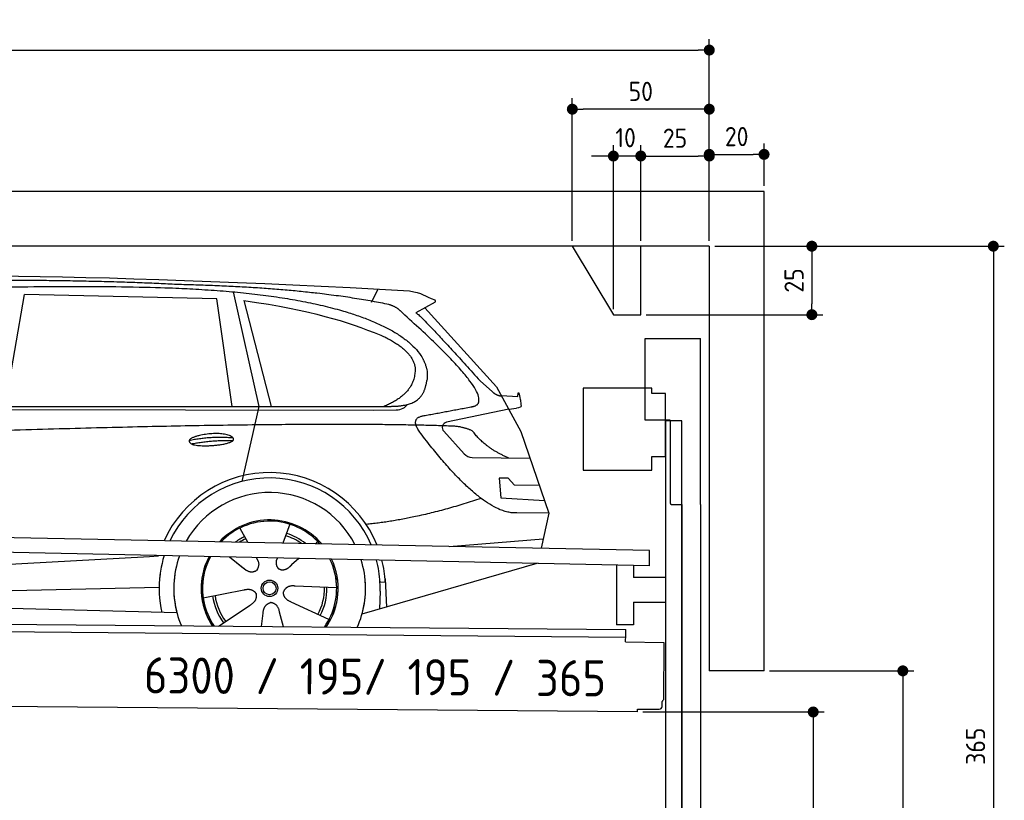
# Model space of a CAD drawing. Header units: millimetres. Extents: x -411 to 6777, y 0 to 6627.
# Tile 6 of 6: x 3183 to 6777, y 3778 to 6627. Entities that reach past the tile are written whole.
import ezdxf

# ---------------------------------------------------------------- set-up
doc = ezdxf.new("R2010")
doc.units = ezdxf.units.MM
doc.layers.add('4', color=3, linetype='Continuous')
for name, color, linetype, lineweight in [('car', 10, 'Continuous', 25), ('Freiraum', 7, 'Continuous', 25), ('Gebäude', 7, 'Continuous', 25), ('Logo', 7, 'Continuous', 25), ('Plattform', 7, 'Continuous', 25), ('Ständer vorne', 7, 'Continuous', 25), ('Tor', 200, 'Continuous', 25)]:
    doc.layers.add(name, color=color, linetype=linetype, lineweight=lineweight)
doc.styles.get("Standard").update_dxf_attribs({"font": 'ISOCP.SHX'})
doc.dimstyles.new('GEN-ISO', dxfattribs={"dimscale": 20, "dimtxt": 3.5, "dimasz": 2, "dimexe": 2, "dimexo": 1, "dimgap": 1.5, "dimtad": 1, "dimdec": 1, "dimlfac": 0.1, "dimdsep": 46, "dimtxsty": 'STANDARD', "dimblk": 'PUNKT', "dimcen": 2, "dimclrd": 256, "dimclre": 256, "dimclrt": 2, "dimadec": 0, "dimazin": 0, "dimtp": 0.1, "dimtm": 0.1, "dimtfac": 0.71, "dimtdec": 1, "dimtmove": 2, "dimatfit": 3, "dimldrblk": 'PUNKT', "dimfxl": 2, "dimtolj": 1, "dimarcsym": 0})

# ---------------------------------------------------------------- blocks, each defined once
blk = doc.blocks.new('PUNKT')
at = {"layer": '4', "color": 0, "linetype": 'ByBlock'}
blk.add_line((-0.5, 0), (-1, 0), dxfattribs=at)
at = {"layer": '4', "color": 0, "linetype": 'ByBlock', "const_width": 0.5}
blk.add_lwpolyline([(-0.25, 0, 1), (0.25, 0, 1)], format="xyb", close=True, dxfattribs=at)
blk = doc.blocks.new('*D238')
at = {"layer": '4', "lineweight": -2, "transparency": 16777216}
for p, q in [((5720, 5800), (6776.9, 5800)), ((6736.9, 5760), (6736.9, 2190)), ((6295.4, 2150), (6776.9, 2150))]:
    blk.add_line(p, q, dxfattribs=at)
at = {"layer": 'Defpoints', "color": 0, "transparency": 16777216}
for p in [(5700, 5800), (6275.4, 2150), (6736.9, 2150)]:
    blk.add_point(p, dxfattribs=at)
at = {"layer": '4', "lineweight": -2, "transparency": 16777216, "xscale": 40, "yscale": 40, "zscale": 40}
for p, rotation in [((6736.9, 5800), 90), ((6736.9, 2150), 270)]:
    blk.add_blockref('PUNKT', p, dxfattribs=dict(at, rotation=rotation))
at = {"layer": '4', "color": 2, "transparency": 16777216, "insert": (6671.9, 3975), "char_height": 70, "attachment_point": 5, "rotation": 90}
blk.add_mtext('365', dxfattribs=at)
blk = doc.blocks.new('*D240')
at = {"layer": '4', "lineweight": -2, "transparency": 16777216}
for p, q in [((5920, 4250), (6446.5, 4250)), ((6406.5, 4210), (6406.5, 2190)), ((6295.4, 2150), (6446.5, 2150))]:
    blk.add_line(p, q, dxfattribs=at)
at = {"layer": 'Defpoints', "color": 0, "transparency": 16777216}
for p in [(5900, 4250), (6275.4, 2150), (6406.5, 2150)]:
    blk.add_point(p, dxfattribs=at)
at = {"layer": '4', "lineweight": -2, "transparency": 16777216, "xscale": 40, "yscale": 40, "zscale": 40}
for p, rotation in [((6406.5, 4250), 90), ((6406.5, 2150), 270)]:
    blk.add_blockref('PUNKT', p, dxfattribs=dict(at, rotation=rotation))
at = {"layer": '4', "color": 2, "transparency": 16777216, "insert": (6341.5, 3200), "char_height": 70, "attachment_point": 5, "rotation": 90}
blk.add_mtext('H2', dxfattribs=at)
blk = doc.blocks.new('*D241')
at = {"layer": '4', "lineweight": -2, "transparency": 16777216}
for p, q in [((200, 5820.9), (200, 6555.8)), ((5700, 6020.9), (5700, 6555.8)), ((240, 6515.8), (5660, 6515.8))]:
    blk.add_line(p, q, dxfattribs=at)
at = {"layer": 'Defpoints', "color": 0, "transparency": 16777216}
for p in [(5700, 6515.8), (5700, 6000.9), (200, 5800.9)]:
    blk.add_point(p, dxfattribs=at)
at = {"layer": '4', "lineweight": -2, "transparency": 16777216, "xscale": 40, "yscale": 40, "zscale": 40, "rotation": 180}
blk.add_blockref('PUNKT', (200, 6515.8), dxfattribs=at)
at = {"layer": '4', "lineweight": -2, "transparency": 16777216, "xscale": 40, "yscale": 40, "zscale": 40}
blk.add_blockref('PUNKT', (5700, 6515.8), dxfattribs=at)
at = {"layer": '4', "color": 2, "transparency": 16777216, "insert": (2950, 6580.8), "char_height": 70, "attachment_point": 5}
blk.add_mtext('550', dxfattribs=at)
blk = doc.blocks.new('*D242')
at = {"layer": '4', "lineweight": -2, "transparency": 16777216}
for p, q in [((5457.5, 4100), (6119.3, 4100)), ((6079.3, 4060), (6079.3, 2190)), ((6099.3, 2150), (6119.3, 2150))]:
    blk.add_line(p, q, dxfattribs=at)
at = {"layer": 'Defpoints', "color": 0, "transparency": 16777216}
for p in [(5437.5, 4100), (6079.3, 2150), (6079.3, 2150)]:
    blk.add_point(p, dxfattribs=at)
at = {"layer": '4', "lineweight": -2, "transparency": 16777216, "xscale": 40, "yscale": 40, "zscale": 40}
for p, rotation in [((6079.3, 4100), 90), ((6079.3, 2150), 270)]:
    blk.add_blockref('PUNKT', p, dxfattribs=dict(at, rotation=rotation))
at = {"layer": '4', "color": 2, "transparency": 16777216, "insert": (6004.7, 3059.2), "char_height": 70, "attachment_point": 5, "rotation": 90}
blk.add_mtext('195', dxfattribs=at)
blk = doc.blocks.new('*D243')
at = {"layer": '4', "lineweight": -2, "transparency": 16777216}
for p, q in [((5450, 5971.3), (5450, 6169.1)), ((5700, 5970.9), (5700, 6169.1)), ((5490, 6129.1), (5660, 6129.1))]:
    blk.add_line(p, q, dxfattribs=at)
at = {"layer": 'Defpoints', "color": 0, "transparency": 16777216}
for p in [(5700, 6129.1), (5450, 5951.3), (5700, 5950.9)]:
    blk.add_point(p, dxfattribs=at)
at = {"layer": '4', "lineweight": -2, "transparency": 16777216, "xscale": 40, "yscale": 40, "zscale": 40, "rotation": 180}
blk.add_blockref('PUNKT', (5450, 6129.1), dxfattribs=at)
at = {"layer": '4', "lineweight": -2, "transparency": 16777216, "xscale": 40, "yscale": 40, "zscale": 40}
blk.add_blockref('PUNKT', (5700, 6129.1), dxfattribs=at)
at = {"layer": '4', "color": 2, "transparency": 16777216, "insert": (5575, 6194.2), "char_height": 70, "attachment_point": 5}
blk.add_mtext('25', dxfattribs=at)
blk = doc.blocks.new('*D244')
at = {"layer": '4', "lineweight": -2, "transparency": 16777216}
for p, q in [((5200, 5820), (5200, 6340.1)), ((5700, 5820), (5700, 6340.1)), ((5660, 6300.1), (5240, 6300.1))]:
    blk.add_line(p, q, dxfattribs=at)
at = {"layer": 'Defpoints', "color": 0, "transparency": 16777216}
for p in [(5200, 6300.1), (5200, 5800), (5700, 5800)]:
    blk.add_point(p, dxfattribs=at)
at = {"layer": '4', "lineweight": -2, "transparency": 16777216, "xscale": 40, "yscale": 40, "zscale": 40, "rotation": 180}
blk.add_blockref('PUNKT', (5200, 6300.1), dxfattribs=at)
at = {"layer": '4', "lineweight": -2, "transparency": 16777216, "xscale": 40, "yscale": 40, "zscale": 40}
blk.add_blockref('PUNKT', (5700, 6300.1), dxfattribs=at)
at = {"layer": '4', "color": 2, "transparency": 16777216, "insert": (5450, 6365.1), "char_height": 70, "attachment_point": 5}
blk.add_mtext('50', dxfattribs=at)
blk = doc.blocks.new('*D245')
at = {"layer": '4', "lineweight": -2, "transparency": 16777216}
for p, q in [((5720, 5800), (6114.4, 5800)), ((6074.4, 5760), (6074.4, 5590)), ((5470, 5550), (6114.4, 5550))]:
    blk.add_line(p, q, dxfattribs=at)
at = {"layer": 'Defpoints', "color": 0, "transparency": 16777216}
for p in [(5700, 5800), (5450, 5550), (6074.4, 5550)]:
    blk.add_point(p, dxfattribs=at)
at = {"layer": '4', "lineweight": -2, "transparency": 16777216, "xscale": 40, "yscale": 40, "zscale": 40}
for p, rotation in [((6074.4, 5800), 90), ((6074.4, 5550), 270)]:
    blk.add_blockref('PUNKT', p, dxfattribs=dict(at, rotation=rotation))
at = {"layer": '4', "color": 2, "transparency": 16777216, "insert": (6009.4, 5675), "char_height": 70, "attachment_point": 5, "rotation": 90}
blk.add_mtext('25', dxfattribs=at)
blk = doc.blocks.new('*D246')
at = {"layer": '4', "lineweight": -2, "transparency": 16777216}
for p, q in [((5350, 5570), (5350, 6169.1)), ((5450, 5820), (5450, 6169.1)), ((5310, 6129.1), (5270, 6129.1)), ((5450, 6129.1), (5350, 6129.1)), ((5490, 6129.1), (5530, 6129.1))]:
    blk.add_line(p, q, dxfattribs=at)
at = {"layer": 'Defpoints', "color": 0, "transparency": 16777216}
for p in [(5350, 6129.1), (5450, 5800), (5350, 5550)]:
    blk.add_point(p, dxfattribs=at)
at = {"layer": '4', "lineweight": -2, "transparency": 16777216, "xscale": 40, "yscale": 40, "zscale": 40}
blk.add_blockref('PUNKT', (5350, 6129.1), dxfattribs=at)
at = {"layer": '4', "lineweight": -2, "transparency": 16777216, "xscale": 40, "yscale": 40, "zscale": 40, "rotation": 180}
blk.add_blockref('PUNKT', (5450, 6129.1), dxfattribs=at)
at = {"layer": '4', "color": 2, "transparency": 16777216, "insert": (5394.7, 6196.1), "char_height": 70, "attachment_point": 5}
blk.add_mtext('10', dxfattribs=at)
blk = doc.blocks.new('Car')
at = {"layer": 'car'}
for p, q in [((4416, 5636.7), (4439.8, 5684.2)), ((3081.8, 5243.1), (3148.9, 5652.9)), ((3850.6, 5643), (3148.9, 5652.9)), ((3910.1, 5251.1), (3850.6, 5643)), ((3910.6, 5669.5), (4007.3, 5252.1)), ((3950.2, 5638.8), (4053.3, 5252.5)), ((4647.5, 5638.1), (4577.4, 5598.9)), ((4610.6, 5617.5), (4875, 5331.6)), ((4814.7, 5352.7), (4860.3, 5312.8)), ((4875, 5331.6), (4965.6, 5169.4)), ((4892.9, 5299.6), (4953.1, 5297.5)), ((1829.9, 5231), (4481.7, 5256.7)), ((4007.3, 5252.1), (3948.9, 4977.9)), ((4920.3, 5250.5), (4693.9, 5200.6)), ((4920.3, 5250.5), (4948, 5254.5)), ((1783, 5221.7), (4426.3, 5242.7)), ((4426.3, 5242.7), (4509.1, 5244.1)), ((4683.5, 5167.5), (4758.6, 5086.3)), ((4965.6, 5169.4), (5070, 4871.8)), ((4787.8, 5073.4), (4999.6, 5072.6)), ((4920.3, 4998.5), (4887.6, 4998.5)), ((4887.6, 4998.5), (4894.5, 4927.1)), ((4944.1, 4972.7), (4920.3, 4998.5)), ((5034.6, 4972.7), (4944.1, 4972.7)), ((4894.5, 4927.1), (5053.6, 4918.5)), ((5070, 4871.8), (4953.1, 4872.2)), ((5070, 4871.8), (5043.3, 4743.9)), ((4125, 4823), (4100.1, 4754)), ((3942.9, 4807.6), (3972.4, 4755.4)), ((3971.1, 4757.8), (3972.4, 4755.4)), ((4227.1, 4761.2), (4219.4, 4752.7)), ((4707.4, 4747.5), (5050.5, 4778.4)), ((1745.3, 4581.9), (3614.3, 4701.2)), ((3614.3, 4701.2), (3646.7, 4703.2)), ((3906.1, 4701.6), (3957.7, 4661.5)), ((3906.4, 4701.6), (3967.1, 4654.4)), ((4003.4, 4700.5), (4009.6, 4689.5)), ((4080.5, 4699.6), (4076.8, 4689.2)), ((4159.3, 4698.6), (4132.6, 4674.6)), ((5027.4, 4688.4), (4391.4, 4497)), ((5032.1, 4689.8), (4988.4, 4676.7)), ((4475.3, 4615.1), (4456.1, 4613.9)), ((4474.6, 4627.2), (4481.1, 4524)), ((1765.1, 4530), (3650.5, 4588.6)), ((3810.9, 4551.5), (3959.3, 4581.8)), ((4298, 4592.7), (4146.7, 4597.7)), ((4456.8, 4581.4), (4455.7, 4516.4)), ((1666.6, 4531.7), (3715.6, 4497)), ((4270.9, 4476.5), (4133, 4539.2)), ((3868.1, 4448.9), (3982.6, 4526.5)), ((4025.2, 4449), (4030.7, 4497.4)), ((4105.9, 4449), (4090.5, 4502.5))]:
    blk.add_line(p, q, dxfattribs=at)
for radius in [30.1, 23.6]:
    blk.add_circle((4053.1, 4588.8), radius, dxfattribs=at)
for centre, radius, start, end in [((4698.2, 5181), 20, 102.4358, 222.7473), ((4788, 5113.4), 40, 222.7473, 269.7861), ((4053.5, 4588.2), 422.7, 22.5487, 156.2143), ((4053.5, 4588.2), 403.4, 23.7263, 155.0367), ((4053.5, 4588.2), 350, 27.7494, 151.0136), ((4053.5, 4588.2), 250, 41.078, 137.685), ((4053.5, 4588.2), 250, 41.078, 137.685), ((4053.5, 4588.2), 250, 41.078, 137.685), ((4053.1, 4588.8), 245, 41.9641, 136.7989), ((4053.1, 4588.8), 200.6, 55.0934, 73.5463), ((4053.1, 4588.8), 209.6, 51.6404, 73.3995), ((4053.1, 4588.8), 209.6, 116.262, 127.1225), ((4053.1, 4588.8), 200.6, 116.1152, 123.6695), ((4053.1, 4588.8), 245, 41.9641, 44.7348), ((4053.5, 4588.2), 422.7, 164.0109, 164.2126), ((4053.5, 4588.2), 422.7, 164.0109, 164.2126), ((4053.5, 4588.2), 403.4, 163.2593, 179.9464), ((4053.5, 4588.2), 403.4, 163.2593, 179.9464), ((4053.5, 4588.2), 350, 160.7243, 195.1055), ((4053.5, 4588.2), 350, 160.7243, 195.1055), ((4053.5, 4588.2), 250, 152.8016, 213.8648), ((4053.5, 4588.2), 250, 152.8016, 213.4506), ((4053.5, 4588.2), 250, 152.8016, 213.4506), ((4053.1, 4588.8), 245, 152.3519, 188.7348), ((4053.1, 4588.8), 245, 152.3519, 188.7348), ((4053.5, 4588.2), 250, 326.1848, 25.8498), ((4053.5, 4588.2), 250, 326.1848, 25.8498), ((4053.1, 4588.8), 245, 0.9266, 26.2995), ((4053.5, 4588.2), 350, 344.8945, 17.9271), ((4053.5, 4588.2), 350, 344.8945, 17.9271), ((4053.5, 4588.2), 403.4, 3.6504, 15.3921), ((4053.5, 4588.2), 403.4, 3.6504, 15.3921), ((4053.5, 4588.2), 422.7, 3.6504, 14.6404), ((4053.5, 4588.2), 422.7, 3.6504, 14.6404), ((4053.5, 4588.2), 403.4, 173.0827, 193.1146), ((4053.5, 4588.2), 350, 172.1254, 203.4635), ((4053.5, 4588.2), 250, 169.2195, 213.8648), ((4053.1, 4588.8), 245, 169.1336, 214.8006), ((4053.1, 4588.8), 245, 325.2489, 9.5178), ((4053.5, 4588.2), 250, 326.1848, 9.4319), ((4053.5, 4588.2), 350, 336.586, 6.526), ((4053.5, 4588.2), 403.4, 359.0315, 5.5686), ((4053.5, 4588.2), 422.7, 3.6504, 3.7403), ((4053.1, 4588.8), 200.6, 332.1152, 1.5463), ((4053.1, 4588.8), 209.6, 332.262, 1.3995), ((4053.1, 4588.8), 209.6, 188.262, 217.3995), ((4053.1, 4588.8), 200.6, 188.1152, 217.5463)]:
    blk.add_arc(centre, radius, start, end, dxfattribs=at)
for points, degree in [([(2208.8, 5672.9), (2495.8, 5737.1), (3380.9, 5732), (4553.4, 5679.4)], 3), ([(3703.5, 5694.3), (3355.1, 5710.5), (2739.2, 5700.1)], 2), ([(4479.1, 5628.3), (4177.9, 5688.2), (3703.5, 5694.3)], 2), ([(4553.4, 5679.4), (4600.3, 5670.4), (4609.2, 5662.2), (4646.7, 5646.7)], 3), ([(4647.5, 5638.1), (4649.1, 5639.7), (4649.8, 5642.8), (4649.2, 5645.6), (4646.7, 5646.7)], 4), ([(3950.2, 5638.8), (4204.6, 5602.2), (4318.1, 5567.6), (4451.4, 5516.1)], 3), ([(4528.7, 5598), (4510.6, 5619.7), (4479.1, 5628.3)], 2), ([(4793.6, 5260), (4882.8, 5288.8), (4528.7, 5598)], 2), ([(4577.4, 5598.9), (4585.2, 5603.3), (4814.7, 5352.7)], 2), ([(4451.4, 5516.1), (4566, 5465.1), (4576.8, 5400.1)], 2), ([(4576.8, 5400.1), (4582.4, 5305.6), (4465.1, 5256.5)], 2), ([(4481.7, 5256.7), (4531.8, 5257.2), (4604.8, 5262.5), (4612.5, 5309.4), (4620.8, 5352.6)], 4), ([(4860.3, 5312.8), (4868.6, 5305.6), (4881.9, 5298), (4891, 5298), (4892.9, 5299.6)], 4), ([(4953.1, 5297.5), (4954.3, 5336.4), (4965.6, 5262.2)], 2), ([(4509.1, 5244.1), (4528.4, 5244.9), (4543.1, 5254), (4550.4, 5264.3)], 3), ([(4580.3, 5277.2), (4580.4, 5277.3), (4580.5, 5277.3), (4580.5, 5277.3)], 3), ([(4965.6, 5262.2), (4965.9, 5258.5), (4960.4, 5256.8), (4948, 5254.5)], 3), ([(4599.5, 5159.2), (4555.1, 5217.5), (4615, 5224.7)], 2), ([(4701, 5187), (3824.4, 5207.4), (1392.3, 5072.9)], 2), ([(4788.9, 5169.4), (4751.4, 5187.5), (4701, 5187)], 2), ([(4953.1, 4872.2), (4827.4, 4864), (4599.5, 5159.2)], 2), ([(4920.3, 5072.9), (4834.6, 5108), (4788.9, 5169.4)], 2), ([(3755.6, 5126.2), (3831, 5143.1), (3914.5, 5137.3)], 2), ([(3762.8, 5113.4), (3836.8, 5128), (3914.7, 5127.3)], 2), ([(4821.2, 4923.6), (4596.5, 4846.1), (4403.7, 4824.9)], 2), ([(3958, 4661.5), (3981.5, 4639.8), (4004.7, 4653.4)], 2), ([(3959.3, 4581.8), (3989.9, 4590.8), (4004.7, 4568.4)], 2), ([(3982.6, 4526.5), (4010.4, 4542.2), (4004.7, 4568.4)], 2), ([(4133, 4539.2), (4102.9, 4550), (4104.2, 4576.8)], 2), ([(4146.7, 4597.7), (4115, 4601.4), (4104.2, 4576.8)], 2), ([(4030.7, 4497.4), (4031.6, 4529.4), (4057.5, 4536.5)], 2), ([(4090.5, 4502.5), (4084.2, 4533.8), (4057.5, 4536.5)], 2)]:
    blk.add_open_spline(points, degree=degree, dxfattribs=at)
for points, degree, knots in [([(2378.5, 5660.7), (2405, 5663), (2544.4, 5666.1), (3565.6, 5695.6), (4185.9, 5694.9), (4642.9, 5526.4), (4620.8, 5352.6)], 4, [0.0821318, 0.0821318, 0.0821318, 0.0821318, 0.0821318, 0.258851, 0.508851, 1, 1, 1, 1, 1]), ([(4615, 5224.7), (4781.6, 5257.3), (4784.5, 5257.9), (4792.8, 5259.8), (4793.6, 5260)], 1, [0.1611508, 0.1611508, 1, 1.0196119, 1.078724, 1.0847856, 1.0847856]), ([(3762.8, 5113.4), (3739.2, 5129.8), (3784.6, 5145.5), (3867.3, 5165.7), (3960.3, 5132.6), (3898.3, 5108.8), (3789.2, 5101.6), (3767.7, 5110.4), (3762.8, 5113.4)], 5, [0, 0, 0, 0, 0, 0, 0.300106, 0.500106, 0.700106, 1, 1, 1, 1, 1, 1]), ([(4009.6, 4689.5), (4011.3, 4685.5), (4012.3, 4681.5), (4012.6, 4677.6), (4013.4, 4669), (4010.7, 4660.9), (4004.7, 4653.4)], 3, [0.2167758, 0.2167758, 0.2167758, 0.2167758, 0.4600873, 0.4600873, 0.4600873, 1, 1, 1, 1]), ([(4076.8, 4689.2), (4076.3, 4686.1), (4076, 4683.1), (4076.1, 4680.1), (4076.5, 4677.3), (4077.3, 4671.6), (4079.4, 4666.2), (4083, 4661.7), (4087.9, 4658.8)], 4, [0.3191838, 0.3191838, 0.3191838, 0.3191838, 0.3191838, 0.5438253, 0.5438253, 0.5438253, 0.5438253, 1, 1, 1, 1, 1]), ([(4132.6, 4674.6), (4132.6, 4674.6), (4132.6, 4674.6), (4132.6, 4674.6), (4132.6, 4674.6), (4123.5, 4664.8), (4112.9, 4654.7), (4098.7, 4652.2), (4087.9, 4658.8)], 4, [-0.000003, -0.000003, -0.000003, -0.000003, -0.000003, 0, 0, 0, 0, 1, 1, 1, 1, 1])]:
    blk.add_open_spline(points, degree=degree, knots=knots, dxfattribs=at)
blk = doc.blocks.new('*D252')
at = {"layer": '4', "lineweight": -2, "transparency": 16777216}
for p, q in [((5700, 5820), (5700, 6175.1)), ((5900, 6020), (5900, 6175.1)), ((5740, 6135.1), (5860, 6135.1))]:
    blk.add_line(p, q, dxfattribs=at)
at = {"layer": 'Defpoints', "color": 0, "transparency": 16777216}
for p in [(5900, 6135.1), (5900, 6000), (5700, 5800)]:
    blk.add_point(p, dxfattribs=at)
at = {"layer": '4', "lineweight": -2, "transparency": 16777216, "xscale": 40, "yscale": 40, "zscale": 40, "rotation": 180}
blk.add_blockref('PUNKT', (5700, 6135.1), dxfattribs=at)
at = {"layer": '4', "lineweight": -2, "transparency": 16777216, "xscale": 40, "yscale": 40, "zscale": 40}
blk.add_blockref('PUNKT', (5900, 6135.1), dxfattribs=at)
at = {"layer": '4', "color": 2, "transparency": 16777216, "insert": (5800, 6200.1), "char_height": 70, "attachment_point": 5}
blk.add_mtext('20', dxfattribs=at)
blk = doc.blocks.new('Plattform OG 6200 550')
at = {"layer": 'Plattform'}
for p, q in [((5482.3, 4689.6), (348.5, 4792)), ((5481.2, 4633.6), (347.5, 4741)), ((5481.2, 4633.6), (5482.3, 4689.5)), ((5361.5, 4636.1), (5361.5, 4418.3)), ((5423.5, 4634.7), (5423.5, 4590.8)), ((5539.9, 4590.8), (5423.5, 4590.8)), ((5423.5, 4500.8), (5423.5, 4418.3)), ((5423.5, 4500.8), (5539.9, 4500.8)), ((440.2, 4443.6), (5395, 4400.4)), ((446, 4416.5), (5394.8, 4373.4)), ((5423.5, 4418.3), (5361.5, 4418.3)), ((5394.9, 4380.2), (5395, 4395.2)), ((5395, 4395.2), (5395, 4400.4)), ((5394.7, 4356.2), (5394.9, 4380.2)), ((5394.7, 4356.2), (5534.1, 4353)), ((5534.1, 4353), (5532.3, 4144)), ((5437.5, 4100), (372.6, 4144.2)), ((5527.6, 4120.1), (5527.8, 4138.2)), ((5437.5, 4100), (5437.5, 4110.8)), ((5437.5, 4110.8), (5517.5, 4110.1))]:
    blk.add_line(p, q, dxfattribs=at)
for centre, radius, start, end in [((5526.2, 4144.1), 6.08, 284.5689, 358.9086), ((5517.6, 4120.1), 10, 269.5, 359.5)]:
    blk.add_arc(centre, radius, start, end, dxfattribs=at)
blk = doc.blocks.new('Tor 335 bis 365 Gebäude')
at = {"layer": 'Tor'}
for p, q in [((5465.6, 5164.5), (5465.6, 5463)), ((5465.6, 5463), (5668, 5463)), ((5668, 4857.1), (5668, 5463)), ((5557, 5164.5), (5465.6, 5164.5)), ((5557, 5164.5), (5557, 4863)), ((5562, 4857.1), (5600, 4857.1)), ((5600, 4857.1), (5600, 4857)), ((5668, 4857), (5668, 4857.1)), ((5600, 2137), (5668, 2137))]:
    blk.add_line(p, q, dxfattribs=at)
at = {"layer": 'Tor', "lineweight": 25}
blk.add_line((5600, 4857.1), (5600, 2137), dxfattribs=at)
at = {"layer": 'Tor'}
blk.add_lwpolyline([(5668, 4857.1), (5668, 2137)], dxfattribs=at)
blk.add_arc((5563, 4863), 6, 180, 260.4059, dxfattribs=at)
blk = doc.blocks.new('Ständer vorne ab 340')
at = {"layer": 'Ständer vorne'}
for p, q in [((5240, 5282), (5240, 4982)), ((5490, 5282), (5240, 5282)), ((5490, 5262), (5490, 5282)), ((5540, 5262), (5490, 5262)), ((5540, 5032), (5540, 5262)), ((5540.2, 5162), (5539.8, 5162)), ((5540, 5162), (5540, 2150)), ((5600, 5162), (5540, 5162)), ((5600, 2148.7), (5600, 5162)), ((5490, 4982), (5490, 5032)), ((5490, 5032), (5540, 5032)), ((5240, 4982), (5490, 4982)), ((5540, 4877.4), (5540, 4878.4)), ((5511.2, 2145), (5511.2, 2137)), ((5595.1, 2145), (5511.2, 2145)), ((5511.2, 2137), (5600, 2137)), ((5600, 2137), (5600, 2140))]:
    blk.add_line(p, q, dxfattribs=at)
blk = doc.blocks.new('Gebäude_365_GT195')
at = {"layer": 'Freiraum'}
blk.add_lwpolyline([(5200, 5800), (5350, 5550), (5450, 5550), (5450, 5800)], dxfattribs=at)
at = {"layer": 'Gebäude'}
for p, q in [((5900, 6000), (0, 6000)), ((5900, 4250), (5900, 6000)), ((5700, 5800), (200, 5800)), ((5700, 5800), (5700, 4250)), ((5900, 4250), (5700, 4250))]:
    blk.add_line(p, q, dxfattribs=at)

msp = doc.modelspace()

# ---------------------------------------------------------------- block references
at = {"layer": 'car', "rotation": 359.4752422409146}
msp.add_blockref('Car', (0, 0), dxfattribs=at)
at = {"layer": 'Gebäude'}
msp.add_blockref('Gebäude_365_GT195', (0, 0), dxfattribs=at)
at = {"layer": 'Plattform'}
msp.add_blockref('Plattform OG 6200 550', (0, 0), dxfattribs=at)
at = {"layer": 'Ständer vorne'}
msp.add_blockref('Ständer vorne ab 340', (0, 0), dxfattribs=at)
at = {"layer": 'Tor'}
msp.add_blockref('Tor 335 bis 365 Gebäude', (0, 0), dxfattribs=at)

# ---------------------------------------------------------------- texts
at = {"layer": 'Logo'}
msp.add_text('6300 / 195/ 195 / 365 ', height=132, rotation=359.61373, dxfattribs=at).set_placement((3636.18, 4167.91))

# ---------------------------------------------------------------- dimensions: what is measured, and where the dimension line sits
at = {"layer": '4'}
for base, p1, p2, override, picture, middle in [((5700, 6515.8), (200, 5800.88), (5700, 6000.88), {"dimtdec": 3, "dimtolj": 0}, '*D241', (2950, 6580.8)), ((5200, 6300.12), (5700, 5800), (5200, 5800), {"dimtdec": 3, "dimtolj": 0}, '*D244', (5450, 6365.12)), ((5700, 6129.15), (5449.99, 5951.29), (5700, 5950.88), {"dimtdec": 3, "dimtolj": 0}, '*D243', (5575, 6194.16)), ((5900, 6135.09), (5700, 5800), (5900, 6000), {"dimtol": 0, "dimlim": 0, "dimtp": 0.1, "dimtm": 0.1, "dimtfac": 0.71, "dimtdec": 3, "dimtolj": 0, "dimtzin": 8}, '*D252', (5800, 6200.1))]:
    dim = msp.add_linear_dim(base=base, p1=p1, p2=p2, dimstyle='GEN-ISO', override=override, dxfattribs=at)
    dim.commit()
    dim.dimension.update_dxf_attribs({"geometry": picture, "text_midpoint": middle})
dim = msp.add_linear_dim(base=(5350, 6129.15), p1=(5449.99, 5800), p2=(5350, 5550), dimstyle='GEN-ISO', override={"dimtdec": 3, "dimtolj": 0}, dxfattribs=at)
dim.commit()
dim.dimension.update_dxf_attribs({"geometry": '*D246', "text_midpoint": (5394.75, 6196.13), "dimtype": 160})
for base, p2, override, picture, middle in [((6074.39, 5550), (5450, 5550), {"dimtdec": 3, "dimtolj": 0}, '*D245', (6009.39, 5675)), ((6736.86, 2150), (6275.45, 2150), {"dimdec": 0, "dimtdec": 3, "dimtolj": 0}, '*D238', (6671.86, 3975))]:
    dim = msp.add_linear_dim(base=base, p1=(5700, 5800), p2=p2, angle=90, dimstyle='GEN-ISO', override=override, dxfattribs=at)
    dim.commit()
    dim.dimension.update_dxf_attribs({"geometry": picture, "text_midpoint": middle})
dim = msp.add_linear_dim(base=(6406.55, 2150), p1=(5900, 4250), p2=(6275.45, 2150), angle=90, text='H2', dimstyle='GEN-ISO', override={"dimdec": 0, "dimtdec": 3, "dimtolj": 0}, dxfattribs=at)
dim.commit()
dim.dimension.update_dxf_attribs({"geometry": '*D240', "text_midpoint": (6341.54, 3200)})
dim = msp.add_linear_dim(base=(6079.31, 2150), p1=(5437.5, 4099.97), p2=(6079.31, 2150), angle=90, dimstyle='GEN-ISO', override={"dimtdec": 3, "dimtolj": 0}, dxfattribs=at)
dim.commit()
dim.dimension.update_dxf_attribs({"geometry": '*D242', "text_midpoint": (6004.71, 3059.23), "dimtype": 160})

doc.saveas('drawing.dxf')
